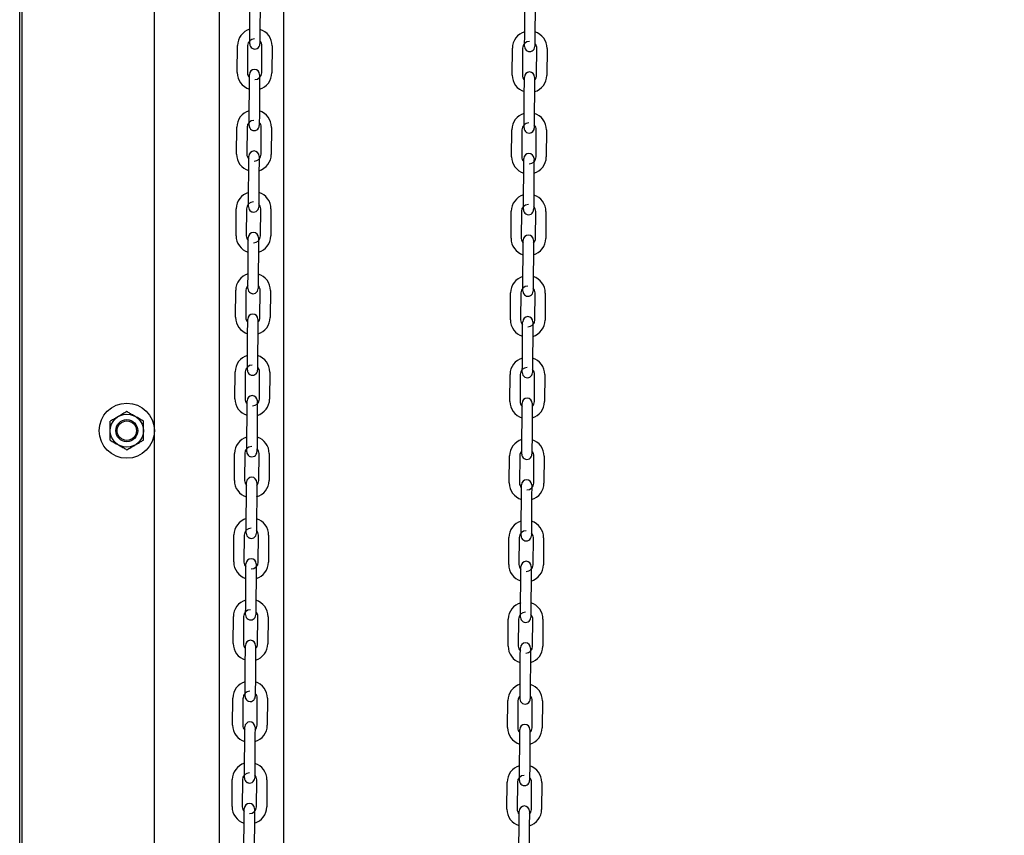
# Model space of a CAD drawing. Header units: inches. Extents: x 170 to 312, y 215 to 248.
# Tile 126 of 256: x 185.243 to 186.003, y 242.008 to 242.638. Entities that reach past the tile are written whole.
import ezdxf

# ---------------------------------------------------------------- set-up
doc = ezdxf.new("R2010")
doc.units = ezdxf.units.IN
doc.header["$LTSCALE"] = 0.25
doc.header["$MEASUREMENT"] = 0
doc.layers.add('ANNOTATIONS', color=1, linetype='Continuous')
doc.layers.add('MOTOR RH', color=7, linetype='Continuous')
doc.styles.add('ARIAL', font='arial.ttf', dxfattribs={"height": 0.09375})
doc.dimstyles.new('STANDARD$0', dxfattribs={"dimtxt": 0.09375, "dimasz": 0.09375, "dimexe": 0.03125, "dimexo": 0.046875, "dimgap": 0.09, "dimtad": 0, "dimtih": 1, "dimtoh": 1, "dimdec": 4, "dimzin": 0, "dimdsep": 46, "dimtxsty": 'ARIAL', "dimcen": 0.09, "dimadec": 0, "dimazin": 0, "dimtfac": 1, "dimtdec": 4, "dimtofl": 0, "dimtmove": 0, "dimatfit": 1, "dimfxl": 1, "dimtolj": 1, "dimtzin": 0, "dimarcsym": 0})

# ---------------------------------------------------------------- blocks, each defined once
blk = doc.blocks.new('*D24')
at = {"layer": 'ANNOTATIONS', "color": 0, "lineweight": -2, "transparency": 16777216}
for p, q in [((185.28971, 244.12505), (187.13567, 244.12505)), ((187.10442, 244.0313), (187.10442, 242.33167)), ((187.10442, 240.19717), (187.10442, 241.89681)), ((186.37389, 240.10342), (187.13567, 240.10342))]:
    blk.add_line(p, q, dxfattribs=at)
at = {"layer": 'ANNOTATIONS', "color": 0, "transparency": 16777216}
for points in [[(187.08879, 244.0313), (187.12004, 244.0313), (187.10442, 244.12505)], [(187.08879, 240.19717), (187.12004, 240.19717), (187.10442, 240.10342)]]:
    blk.add_solid(points, dxfattribs=at)
at = {"layer": 'defpoints', "color": 0, "transparency": 16777216}
for p in [(185.24283, 244.12505), (186.32702, 240.10342), (187.10442, 240.10342)]:
    blk.add_point(p, dxfattribs=at)
at = {"layer": 'ANNOTATIONS', "color": 0, "transparency": 16777216, "insert": (187.10442, 242.11424), "char_height": 0.09375, "attachment_point": 5, "style": 'ARIAL'}
blk.add_mtext('\\A1;OPENING\\PHEIGHT', dxfattribs=at)
blk = doc.blocks.new('*D25')
at = {"layer": 'ANNOTATIONS', "color": 0, "lineweight": -2, "transparency": 16777216}
for p, q in [((185.28971, 244.96103), (187.79066, 244.96103)), ((187.75941, 244.86728), (187.75941, 242.74966)), ((187.75941, 240.19717), (187.75941, 242.3148)), ((187.29424, 240.10342), (187.79066, 240.10342))]:
    blk.add_line(p, q, dxfattribs=at)
at = {"layer": 'ANNOTATIONS', "color": 0, "transparency": 16777216}
for points in [[(187.74378, 244.86728), (187.77503, 244.86728), (187.75941, 244.96103)], [(187.74378, 240.19717), (187.77503, 240.19717), (187.75941, 240.10342)]]:
    blk.add_solid(points, dxfattribs=at)
at = {"layer": 'defpoints', "color": 0, "transparency": 16777216}
for p in [(185.24283, 244.96103), (187.24736, 240.10342), (187.75941, 240.10342)]:
    blk.add_point(p, dxfattribs=at)
at = {"layer": 'ANNOTATIONS', "color": 0, "transparency": 16777216, "insert": (187.75941, 242.53223), "char_height": 0.09375, "attachment_point": 5, "style": 'ARIAL'}
blk.add_mtext('\\A1;TOTAL\\PHEIGHT', dxfattribs=at)

msp = doc.modelspace()

# ---------------------------------------------------------------- linework, layer by layer
at = {"layer": 'MOTOR RH'}
for p, q in [((185.24283, 240.10342), (185.24283, 245.60178)), ((185.24466, 240.1061), (185.24466, 244.91339)), ((185.34685, 240.1061), (185.34685, 244.91339)), ((185.39688, 244.63662), (185.39688, 240.10342)), ((185.44691, 240.1061), (185.44691, 244.29598)), ((185.42052, 242.62828), (185.42067, 242.64914)), ((185.42854, 242.64909), (185.42839, 242.62822)), ((185.63287, 242.62631), (185.63302, 242.64718)), ((185.64089, 242.64712), (185.64074, 242.62625)), ((185.41085, 242.59685), (185.411, 242.61772)), ((185.41887, 242.61766), (185.41872, 242.59679)), ((185.42975, 242.59672), (185.42989, 242.61758)), ((185.43777, 242.61753), (185.43762, 242.59666)), ((185.6232, 242.59488), (185.62335, 242.61575)), ((185.63122, 242.61569), (185.63107, 242.59483)), ((185.6421, 242.59475), (185.64224, 242.61561)), ((185.65012, 242.61556), (185.64997, 242.59469)), ((185.42007, 242.56528), (185.42022, 242.58615)), ((185.4281, 242.58609), (185.42795, 242.56522)), ((185.63242, 242.56331), (185.63257, 242.58418)), ((185.64045, 242.58412), (185.6403, 242.56326)), ((185.42001, 242.55604), (185.42001, 242.55605)), ((185.4104, 242.53385), (185.41055, 242.55472)), ((185.41842, 242.55466), (185.41828, 242.5338)), ((185.4293, 242.53372), (185.42945, 242.55458)), ((185.43732, 242.55453), (185.43717, 242.53366)), ((185.62275, 242.53188), (185.6229, 242.55275)), ((185.63077, 242.55269), (185.63063, 242.53183)), ((185.64165, 242.53175), (185.6418, 242.55262)), ((185.64967, 242.55256), (185.64952, 242.53169)), ((185.41963, 242.50228), (185.41978, 242.52315)), ((185.42765, 242.52309), (185.4275, 242.50223)), ((185.63198, 242.50031), (185.63213, 242.52118)), ((185.64, 242.52112), (185.63985, 242.50026)), ((185.40996, 242.47085), (185.4101, 242.49172)), ((185.41798, 242.49166), (185.41783, 242.4708)), ((185.41956, 242.49304), (185.41956, 242.49305)), ((185.42885, 242.47072), (185.429, 242.49159)), ((185.43688, 242.49153), (185.43673, 242.47066)), ((185.62231, 242.46889), (185.62245, 242.48975)), ((185.63033, 242.4897), (185.63018, 242.46883)), ((185.6412, 242.46875), (185.64135, 242.48962)), ((185.64923, 242.48956), (185.64908, 242.4687)), ((185.41918, 242.43928), (185.41933, 242.46015)), ((185.4272, 242.46009), (185.42706, 242.43923)), ((185.63153, 242.43732), (185.63168, 242.45818)), ((185.63955, 242.45813), (185.63941, 242.43726)), ((185.40951, 242.40786), (185.40966, 242.42872)), ((185.41753, 242.42866), (185.41738, 242.4078)), ((185.42841, 242.40772), (185.42856, 242.42859)), ((185.43643, 242.42853), (185.43628, 242.40766)), ((185.62186, 242.40589), (185.62201, 242.42675)), ((185.62988, 242.4267), (185.62973, 242.40583)), ((185.64076, 242.40575), (185.64091, 242.42662)), ((185.64878, 242.42656), (185.64863, 242.4057)), ((185.41893, 242.40401), (185.41895, 242.4064)), ((185.41874, 242.37628), (185.41888, 242.39715)), ((185.42676, 242.39709), (185.42661, 242.37623)), ((185.63109, 242.37432), (185.63123, 242.39518)), ((185.63911, 242.39513), (185.63896, 242.37426)), ((185.40906, 242.34486), (185.40921, 242.36572)), ((185.41867, 242.36704), (185.41867, 242.36706)), ((185.41709, 242.36567), (185.41694, 242.3448)), ((185.42796, 242.34472), (185.42811, 242.36559)), ((185.43598, 242.36553), (185.43584, 242.34467)), ((185.62141, 242.34289), (185.62156, 242.36375)), ((185.62944, 242.3637), (185.62929, 242.34283)), ((185.63102, 242.36507), (185.63102, 242.36509)), ((185.64031, 242.34275), (185.64046, 242.36362)), ((185.64833, 242.36356), (185.64819, 242.3427)), ((185.41829, 242.31329), (185.41844, 242.33415)), ((185.42631, 242.3341), (185.42616, 242.31323)), ((185.63064, 242.31132), (185.63079, 242.33218)), ((185.63866, 242.33213), (185.63851, 242.31126)), ((185.40862, 242.28186), (185.40877, 242.30272)), ((185.41664, 242.30267), (185.41649, 242.2818)), ((185.42752, 242.28172), (185.42766, 242.30259)), ((185.43554, 242.30253), (185.43539, 242.28167)), ((185.62097, 242.27989), (185.62112, 242.30076)), ((185.62899, 242.3007), (185.62884, 242.27983)), ((185.63987, 242.27976), (185.64001, 242.30062)), ((185.64789, 242.30057), (185.64774, 242.2797)), ((185.41784, 242.25029), (185.41799, 242.27115)), ((185.42587, 242.2711), (185.42572, 242.25023)), ((185.63019, 242.24832), (185.63034, 242.26919)), ((185.63822, 242.26913), (185.63807, 242.24826)), ((185.40817, 242.21886), (185.40832, 242.23973)), ((185.41619, 242.23967), (185.41605, 242.2188)), ((185.41778, 242.24104), (185.41778, 242.24106)), ((185.42707, 242.21873), (185.42722, 242.23959)), ((185.43509, 242.23954), (185.43494, 242.21867)), ((185.62052, 242.21689), (185.62067, 242.23776)), ((185.62854, 242.2377), (185.6284, 242.21684)), ((185.63942, 242.21676), (185.63957, 242.23762)), ((185.64744, 242.23757), (185.64729, 242.2167)), ((185.4174, 242.18729), (185.41755, 242.20816)), ((185.42542, 242.2081), (185.42527, 242.18723)), ((185.62975, 242.18532), (185.6299, 242.20619)), ((185.63777, 242.20613), (185.63762, 242.18527)), ((185.40773, 242.15586), (185.40787, 242.17673)), ((185.41575, 242.17667), (185.4156, 242.15581)), ((185.42662, 242.15573), (185.42677, 242.17659)), ((185.43465, 242.17654), (185.4345, 242.15567)), ((185.62968, 242.17608), (185.62968, 242.17609)), ((185.62008, 242.15389), (185.62022, 242.17476)), ((185.6281, 242.1747), (185.62795, 242.15384)), ((185.63897, 242.15376), (185.63912, 242.17462)), ((185.64699, 242.17457), (185.64685, 242.1537)), ((185.41695, 242.12429), (185.4171, 242.14516)), ((185.42497, 242.1451), (185.42483, 242.12424)), ((185.6293, 242.12232), (185.62945, 242.14319)), ((185.63732, 242.14313), (185.63718, 242.12227)), ((185.41689, 242.11505), (185.41689, 242.11506)), ((185.40728, 242.09286), (185.40743, 242.11373)), ((185.4153, 242.11367), (185.41515, 242.09281)), ((185.42618, 242.09273), (185.42633, 242.11359)), ((185.4342, 242.11354), (185.43405, 242.09267)), ((185.61963, 242.09089), (185.61978, 242.11176)), ((185.62765, 242.1117), (185.6275, 242.09084)), ((185.63853, 242.09076), (185.63868, 242.11163)), ((185.64655, 242.11157), (185.6464, 242.09071)), ((185.41651, 242.06129), (185.41665, 242.08216)), ((185.42453, 242.0821), (185.42438, 242.06124)), ((185.62886, 242.05932), (185.629, 242.08019)), ((185.63688, 242.08013), (185.63673, 242.05927)), ((185.40683, 242.02986), (185.40698, 242.05073)), ((185.41486, 242.05067), (185.41471, 242.02981)), ((185.42573, 242.02973), (185.42588, 242.0506)), ((185.43375, 242.05054), (185.43361, 242.02967)), ((185.61918, 242.0279), (185.61933, 242.04876)), ((185.62721, 242.04871), (185.62706, 242.02784)), ((185.62879, 242.05008), (185.62879, 242.0501)), ((185.63808, 242.02776), (185.63823, 242.04863)), ((185.6461, 242.04857), (185.64595, 242.02771)), ((185.41606, 241.99829), (185.41621, 242.01916)), ((185.42408, 242.0191), (185.42393, 241.99824)), ((185.62841, 241.99633), (185.62856, 242.01719)), ((185.63643, 242.01714), (185.63628, 241.99627))]:
    msp.add_line(p, q, dxfattribs=at)
at = {"layer": 'MOTOR RH', "flags": 128}
for points in [[(185.42046, 242.61903), (185.42046, 242.6192), (185.42046, 242.61973), (185.42047, 242.62059), (185.42047, 242.62174), (185.42048, 242.62314), (185.4205, 242.62474), (185.42051, 242.62647), (185.42052, 242.62828)], [(185.42839, 242.62822), (185.42838, 242.62642), (185.42837, 242.62468), (185.42836, 242.62308), (185.42835, 242.62168), (185.42834, 242.62053)], [(185.6328, 242.61706), (185.63281, 242.61724), (185.63281, 242.61776), (185.63282, 242.61862), (185.63282, 242.61977), (185.63283, 242.62117), (185.63285, 242.62277), (185.63286, 242.62451), (185.63287, 242.62631)], [(185.64074, 242.62625), (185.64073, 242.62445), (185.64072, 242.62271), (185.64071, 242.62111), (185.6407, 242.61971), (185.64069, 242.61856)], [(185.42835, 242.62137), (185.42834, 242.62053), (185.42833, 242.61967), (185.42833, 242.61915), (185.42833, 242.61901)], [(185.42833, 242.61915), (185.42833, 242.61897)], [(185.6407, 242.6194), (185.64069, 242.61856), (185.64068, 242.61771), (185.64068, 242.61718), (185.64068, 242.617)], [(185.42235, 242.61563), (185.42286, 242.61537), (185.42436, 242.61506)], [(185.42027, 242.59301), (185.42028, 242.59384), (185.42028, 242.59469), (185.42029, 242.59522), (185.42029, 242.5954)], [(185.42816, 242.59534), (185.42816, 242.59516), (185.42816, 242.59464), (185.42815, 242.59378), (185.42814, 242.59263), (185.42813, 242.59123), (185.42812, 242.58963), (185.42811, 242.58789), (185.4281, 242.58609)], [(185.42022, 242.58615), (185.42024, 242.58795), (185.42025, 242.58969), (185.42026, 242.59129), (185.42027, 242.59269), (185.42028, 242.59384)], [(185.63257, 242.58418), (185.63259, 242.58598), (185.6326, 242.58772), (185.63261, 242.58932), (185.63262, 242.59072), (185.63263, 242.59187)], [(185.63262, 242.59104), (185.63263, 242.59187), (185.63263, 242.59273), (185.63264, 242.59325), (185.63264, 242.59342)], [(185.63264, 242.59325), (185.63264, 242.59343)], [(185.6405, 242.59181), (185.64049, 242.59066), (185.64048, 242.58926), (185.64047, 242.58766), (185.64046, 242.58593), (185.64045, 242.58412)], [(185.64051, 242.59337), (185.64051, 242.5932), (185.64051, 242.59267), (185.6405, 242.59181), (185.64049, 242.59098)], [(185.42001, 242.55603), (185.42001, 242.55621), (185.42001, 242.55673), (185.42002, 242.55759), (185.42003, 242.55874), (185.42004, 242.56014), (185.42005, 242.56174), (185.42006, 242.56348), (185.42007, 242.56528)], [(185.42795, 242.56522), (185.42794, 242.56342), (185.42792, 242.56168), (185.42791, 242.56008), (185.4279, 242.55868), (185.42789, 242.55753)], [(185.4279, 242.55837), (185.42789, 242.55753), (185.42789, 242.55668), (185.42788, 242.55615), (185.42788, 242.55597)], [(185.63236, 242.55406), (185.63236, 242.55424), (185.63236, 242.55476), (185.63237, 242.55562), (185.63238, 242.55646)], [(185.63237, 242.55562), (185.63238, 242.55677), (185.63239, 242.55817), (185.6324, 242.55977), (185.63241, 242.56151), (185.63242, 242.56331)], [(185.64025, 242.5564), (185.64024, 242.55556), (185.64024, 242.55471), (185.64023, 242.55418), (185.64023, 242.55404)], [(185.6403, 242.56326), (185.64029, 242.56145), (185.64027, 242.55972), (185.64026, 242.55812), (185.64025, 242.55671), (185.64024, 242.55556)], [(185.42191, 242.55263), (185.42241, 242.55237), (185.42392, 242.55206)], [(185.64023, 242.55418), (185.64023, 242.554)], [(185.41978, 242.52315), (185.41979, 242.52495), (185.4198, 242.52669), (185.41981, 242.52829), (185.41982, 242.52969), (185.41983, 242.53084)], [(185.41983, 242.53001), (185.41983, 242.53084), (185.41984, 242.53169), (185.41984, 242.53222), (185.41984, 242.53239)], [(185.41984, 242.53222), (185.41984, 242.5324)], [(185.42772, 242.53234), (185.42772, 242.53217), (185.42771, 242.53164), (185.42771, 242.53078), (185.4277, 242.52963), (185.42769, 242.52823), (185.42768, 242.52663), (185.42766, 242.5249), (185.42765, 242.52309)], [(185.63213, 242.52118), (185.63214, 242.52298), (185.63215, 242.52472), (185.63216, 242.52632), (185.63217, 242.52772), (185.63218, 242.52887)], [(185.63218, 242.52804), (185.63218, 242.52887), (185.63219, 242.52973), (185.63219, 242.53025), (185.63219, 242.53043)], [(185.64007, 242.53038), (185.64006, 242.5302), (185.64006, 242.52967), (185.64005, 242.52882), (185.64005, 242.52767), (185.64004, 242.52626), (185.64003, 242.52466), (185.64001, 242.52293), (185.64, 242.52112)], [(185.41956, 242.49303), (185.41956, 242.49321), (185.41957, 242.49373), (185.41957, 242.49459), (185.41958, 242.49574), (185.41959, 242.49714), (185.4196, 242.49874), (185.41962, 242.50048), (185.41963, 242.50228)], [(185.42745, 242.49537), (185.42745, 242.49453), (185.42744, 242.49368), (185.42744, 242.49315), (185.42744, 242.49297)], [(185.4275, 242.50223), (185.42749, 242.50042), (185.42748, 242.49869), (185.42747, 242.49709), (185.42746, 242.49568), (185.42745, 242.49453)], [(185.63191, 242.49106), (185.63191, 242.49124), (185.63192, 242.49177), (185.63192, 242.49262), (185.63193, 242.49377), (185.63194, 242.49517), (185.63195, 242.49677), (185.63197, 242.49851), (185.63198, 242.50031)], [(185.63985, 242.50026), (185.63984, 242.49845), (185.63983, 242.49672), (185.63982, 242.49512), (185.63981, 242.49372), (185.6398, 242.49257)], [(185.42146, 242.48963), (185.42197, 242.48938), (185.42347, 242.48907)], [(185.6398, 242.4934), (185.6398, 242.49257), (185.63979, 242.49171), (185.63979, 242.49118), (185.63979, 242.49104)], [(185.63979, 242.49118), (185.63979, 242.49101)], [(185.41933, 242.46015), (185.41934, 242.46195), (185.41936, 242.46369), (185.41937, 242.46529), (185.41938, 242.46669), (185.41939, 242.46784)], [(185.41938, 242.46701), (185.41939, 242.46784), (185.41939, 242.4687), (185.4194, 242.46922), (185.4194, 242.46939)], [(185.4194, 242.46922), (185.4194, 242.4694)], [(185.42727, 242.46934), (185.42727, 242.46917), (185.42727, 242.46864), (185.42726, 242.46779), (185.42725, 242.46664), (185.42724, 242.46523), (185.42723, 242.46363), (185.42722, 242.4619), (185.4272, 242.46009)], [(185.63168, 242.45818), (185.63169, 242.45999), (185.63171, 242.46172), (185.63172, 242.46332), (185.63173, 242.46472), (185.63173, 242.46587)], [(185.63173, 242.46504), (185.63173, 242.46587), (185.63174, 242.46673), (185.63174, 242.46726), (185.63175, 242.46743)], [(185.63961, 242.46582), (185.6396, 242.46467), (185.63959, 242.46327), (185.63958, 242.46167), (185.63957, 242.45993), (185.63955, 242.45813)], [(185.63962, 242.46738), (185.63962, 242.4672), (185.63961, 242.46667), (185.63961, 242.46582), (185.6396, 242.46499)], [(185.41913, 242.43159), (185.41914, 242.43274), (185.41915, 242.43414), (185.41916, 242.43574), (185.41917, 242.43748), (185.41918, 242.43928)], [(185.42706, 242.43923), (185.42704, 242.43742), (185.42703, 242.43569), (185.42702, 242.43409), (185.42701, 242.43269), (185.427, 242.43153)], [(185.63148, 242.42962), (185.63149, 242.43077), (185.6315, 242.43218), (185.63151, 242.43378), (185.63152, 242.43551), (185.63153, 242.43732)], [(185.63941, 242.43726), (185.63939, 242.43545), (185.63938, 242.43372), (185.63937, 242.43212), (185.63936, 242.43072), (185.63935, 242.42957)], [(185.41912, 242.43003), (185.41912, 242.43021), (185.41912, 242.43074), (185.41913, 242.43159), (185.41913, 242.43243)], [(185.42101, 242.42664), (185.42152, 242.42638), (185.42303, 242.42607)], [(185.42701, 242.43237), (185.427, 242.43153), (185.427, 242.43068), (185.42699, 242.43015), (185.42699, 242.42998)], [(185.63147, 242.42806), (185.63147, 242.42824), (185.63147, 242.42877), (185.63148, 242.42962), (185.63148, 242.43046)], [(185.63936, 242.43041), (185.63935, 242.42957), (185.63935, 242.42871), (185.63934, 242.42819), (185.63934, 242.42801)], [(185.41888, 242.39715), (185.4189, 242.39896), (185.41891, 242.40069), (185.41892, 242.40229), (185.41893, 242.40369), (185.41894, 242.40484), (185.41895, 242.4057), (185.41895, 242.40622), (185.41895, 242.4064)], [(185.42681, 242.40479), (185.4268, 242.40364), (185.42679, 242.40223), (185.42678, 242.40063), (185.42677, 242.3989), (185.42676, 242.39709)], [(185.42682, 242.40635), (185.42682, 242.40617), (185.42682, 242.40564), (185.42681, 242.40479), (185.42681, 242.40396)], [(185.63128, 242.40204), (185.63129, 242.40288), (185.63129, 242.40373), (185.6313, 242.40426), (185.6313, 242.40443)], [(185.6313, 242.40426), (185.6313, 242.40443)], [(185.63917, 242.40438), (185.63917, 242.4042), (185.63917, 242.40367), (185.63916, 242.40282), (185.63915, 242.40167), (185.63914, 242.40027), (185.63913, 242.39867), (185.63912, 242.39693), (185.63911, 242.39513)], [(185.63123, 242.39518), (185.63125, 242.39699), (185.63126, 242.39872), (185.63127, 242.40032), (185.63128, 242.40172), (185.63129, 242.40288)], [(185.41867, 242.36703), (185.41867, 242.36721), (185.41868, 242.36774), (185.41868, 242.36859), (185.41869, 242.36974), (185.4187, 242.37114), (185.41871, 242.37274), (185.41872, 242.37448), (185.41874, 242.37628)], [(185.42661, 242.37623), (185.4266, 242.37442), (185.42659, 242.37269), (185.42657, 242.37109), (185.42656, 242.36969), (185.42656, 242.36854)], [(185.63102, 242.36507), (185.63102, 242.36524), (185.63103, 242.36577), (185.63103, 242.36662), (185.63104, 242.36777), (185.63105, 242.36918), (185.63106, 242.37078), (185.63107, 242.37251), (185.63109, 242.37432)], [(185.63896, 242.37426), (185.63895, 242.37246), (185.63893, 242.37072), (185.63892, 242.36912), (185.63891, 242.36772), (185.63891, 242.36657)], [(185.42656, 242.36938), (185.42656, 242.36854), (185.42655, 242.36768), (185.42655, 242.36715), (185.42654, 242.36698)], [(185.63891, 242.36741), (185.63891, 242.36657), (185.6389, 242.36571), (185.6389, 242.36519), (185.63889, 242.36504)], [(185.42057, 242.36364), (185.42108, 242.36338), (185.42258, 242.36307)], [(185.6389, 242.36519), (185.63889, 242.36501)], [(185.41849, 242.34101), (185.41849, 242.34184), (185.4185, 242.3427), (185.4185, 242.34323), (185.4185, 242.3434)], [(185.4185, 242.34323), (185.4185, 242.3434)], [(185.42638, 242.34335), (185.42638, 242.34317), (185.42637, 242.34264), (185.42637, 242.34179), (185.42636, 242.34064), (185.42635, 242.33924), (185.42634, 242.33764), (185.42633, 242.3359), (185.42631, 242.3341)], [(185.41844, 242.33415), (185.41845, 242.33596), (185.41846, 242.33769), (185.41848, 242.33929), (185.41849, 242.34069), (185.41849, 242.34184)], [(185.63079, 242.33218), (185.6308, 242.33399), (185.63081, 242.33572), (185.63082, 242.33732), (185.63083, 242.33873), (185.63084, 242.33988)], [(185.63084, 242.33904), (185.63084, 242.33988), (185.63085, 242.34073), (185.63085, 242.34126), (185.63085, 242.34143)], [(185.63085, 242.34126), (185.63085, 242.34144)], [(185.63873, 242.34138), (185.63873, 242.3412), (185.63872, 242.34068), (185.63872, 242.33982), (185.63871, 242.33867), (185.6387, 242.33727), (185.63869, 242.33567), (185.63867, 242.33393), (185.63866, 242.33213)], [(185.41822, 242.30403), (185.41823, 242.30421), (185.41823, 242.30474), (185.41824, 242.30559), (185.41824, 242.30674), (185.41825, 242.30815), (185.41827, 242.30975), (185.41828, 242.31148), (185.41829, 242.31329)], [(185.42616, 242.31323), (185.42615, 242.31143), (185.42614, 242.30969), (185.42613, 242.30809), (185.42612, 242.30669), (185.42611, 242.30554)], [(185.42612, 242.30638), (185.42611, 242.30554), (185.4261, 242.30468), (185.4261, 242.30416), (185.4261, 242.30398)], [(185.63059, 242.30363), (185.63059, 242.30478), (185.6306, 242.30618), (185.63061, 242.30778), (185.63063, 242.30951), (185.63064, 242.31132)], [(185.63851, 242.31126), (185.6385, 242.30946), (185.63849, 242.30772), (185.63848, 242.30612), (185.63847, 242.30472), (185.63846, 242.30357)], [(185.42012, 242.30064), (185.42063, 242.30038), (185.42213, 242.30007)], [(185.63057, 242.30207), (185.63058, 242.30224), (185.63058, 242.30277), (185.63059, 242.30363), (185.63059, 242.30446)], [(185.63847, 242.30441), (185.63846, 242.30357), (185.63845, 242.30272), (185.63845, 242.30219), (185.63845, 242.30205)], [(185.63845, 242.30219), (185.63845, 242.30201)], [(185.41799, 242.27115), (185.41801, 242.27296), (185.41802, 242.27469), (185.41803, 242.27629), (185.41804, 242.2777), (185.41805, 242.27885)], [(185.41804, 242.27801), (185.41805, 242.27885), (185.41805, 242.2797), (185.41806, 242.28023), (185.41806, 242.2804)], [(185.41806, 242.28023), (185.41806, 242.28041)], [(185.42592, 242.27879), (185.42591, 242.27764), (185.4259, 242.27624), (185.42589, 242.27464), (185.42588, 242.2729), (185.42587, 242.2711)], [(185.42593, 242.28035), (185.42593, 242.28017), (185.42593, 242.27964), (185.42592, 242.27879), (185.42592, 242.27796)], [(185.63034, 242.26919), (185.63035, 242.27099), (185.63037, 242.27273), (185.63038, 242.27433), (185.63039, 242.27573), (185.6304, 242.27688)], [(185.63039, 242.27605), (185.6304, 242.27688), (185.6304, 242.27773), (185.63041, 242.27826), (185.63041, 242.27844)], [(185.63828, 242.27838), (185.63828, 242.2782), (185.63828, 242.27768), (185.63827, 242.27682), (185.63826, 242.27567), (185.63825, 242.27427), (185.63824, 242.27267), (185.63823, 242.27093), (185.63822, 242.26913)], [(185.41778, 242.24104), (185.41778, 242.24121), (185.41778, 242.24174), (185.41779, 242.2426), (185.4178, 242.24375), (185.41781, 242.24515), (185.41782, 242.24675), (185.41783, 242.24848), (185.41784, 242.25029)], [(185.42572, 242.25023), (185.42571, 242.24843), (185.42569, 242.24669), (185.42568, 242.24509), (185.42567, 242.24369), (185.42566, 242.24254)], [(185.63013, 242.23907), (185.63013, 242.23925), (185.63013, 242.23977), (185.63014, 242.24063), (185.63015, 242.24178), (185.63016, 242.24318), (185.63017, 242.24478), (185.63018, 242.24652), (185.63019, 242.24832)], [(185.63807, 242.24826), (185.63806, 242.24646), (185.63804, 242.24472), (185.63803, 242.24312), (185.63802, 242.24172), (185.63801, 242.24057)], [(185.41968, 242.23764), (185.42018, 242.23738), (185.42169, 242.23707)], [(185.42567, 242.24338), (185.42566, 242.24254), (185.42566, 242.24168), (185.42565, 242.24116), (185.42565, 242.24101)], [(185.42565, 242.24116), (185.42565, 242.24098)], [(185.63802, 242.24141), (185.63801, 242.24057), (185.63801, 242.23972), (185.638, 242.23919), (185.638, 242.23901)], [(185.41755, 242.20816), (185.41756, 242.20996), (185.41757, 242.2117), (185.41758, 242.2133), (185.41759, 242.2147), (185.4176, 242.21585)], [(185.4176, 242.21502), (185.4176, 242.21585), (185.41761, 242.2167), (185.41761, 242.21723), (185.41761, 242.2174)], [(185.41761, 242.21723), (185.41761, 242.21741)], [(185.42549, 242.21735), (185.42548, 242.21717), (185.42548, 242.21665), (185.42547, 242.21579), (185.42547, 242.21464), (185.42546, 242.21324), (185.42545, 242.21164), (185.42543, 242.2099), (185.42542, 242.2081)], [(185.6299, 242.20619), (185.62991, 242.20799), (185.62992, 242.20973), (185.62993, 242.21133), (185.62994, 242.21273), (185.62995, 242.21388)], [(185.62994, 242.21305), (185.62995, 242.21388), (185.62996, 242.21473), (185.62996, 242.21526), (185.62996, 242.21543)], [(185.62996, 242.21526), (185.62996, 242.21544)], [(185.63784, 242.21538), (185.63783, 242.21521), (185.63783, 242.21468), (185.63782, 242.21382), (185.63782, 242.21267), (185.63781, 242.21127), (185.6378, 242.20967), (185.63778, 242.20794), (185.63777, 242.20613)], [(185.41733, 242.17804), (185.41733, 242.17822), (185.41734, 242.17874), (185.41734, 242.1796), (185.41735, 242.18075), (185.41736, 242.18215), (185.41737, 242.18375), (185.41739, 242.18548), (185.4174, 242.18729)], [(185.42527, 242.18723), (185.42526, 242.18543), (185.42525, 242.18369), (185.42524, 242.18209), (185.42523, 242.18069), (185.42522, 242.17954)], [(185.62968, 242.17607), (185.62968, 242.17625), (185.62969, 242.17677), (185.62969, 242.17763), (185.6297, 242.17878), (185.62971, 242.18018), (185.62972, 242.18178), (185.62974, 242.18352), (185.62975, 242.18532)], [(185.63762, 242.18527), (185.63761, 242.18346), (185.6376, 242.18173), (185.63759, 242.18013), (185.63758, 242.17872), (185.63757, 242.17757)], [(185.42522, 242.18038), (185.42522, 242.17954), (185.42521, 242.17869), (185.42521, 242.17816), (185.42521, 242.17798)], [(185.63757, 242.17841), (185.63757, 242.17757), (185.63756, 242.17672), (185.63756, 242.17619), (185.63756, 242.17601)], [(185.41923, 242.17464), (185.41974, 242.17438), (185.42124, 242.17407)], [(185.4171, 242.14516), (185.41711, 242.14696), (185.41713, 242.1487), (185.41714, 242.1503), (185.41715, 242.1517), (185.41716, 242.15285)], [(185.41715, 242.15202), (185.41716, 242.15285), (185.41716, 242.1537), (185.41716, 242.15423), (185.41717, 242.15441)], [(185.42503, 242.15279), (185.42502, 242.15164), (185.42501, 242.15024), (185.425, 242.14864), (185.42499, 242.14691), (185.42497, 242.1451)], [(185.42504, 242.15435), (185.42504, 242.15417), (185.42503, 242.15365), (185.42503, 242.15279), (185.42502, 242.15196)], [(185.62945, 242.14319), (185.62946, 242.14499), (185.62948, 242.14673), (185.62949, 242.14833), (185.6295, 242.14973), (185.6295, 242.15088)], [(185.6295, 242.15005), (185.6295, 242.15088), (185.62951, 242.15174), (185.62951, 242.15226), (185.62952, 242.15244)], [(185.63739, 242.15238), (185.63739, 242.15221), (185.63738, 242.15168), (185.63738, 242.15083), (185.63737, 242.14967), (185.63736, 242.14827), (185.63735, 242.14667), (185.63734, 242.14494), (185.63732, 242.14313)], [(185.41689, 242.11504), (185.41689, 242.11522), (185.41689, 242.11574), (185.4169, 242.1166), (185.41691, 242.11775), (185.41692, 242.11915), (185.41693, 242.12075), (185.41694, 242.12249), (185.41695, 242.12429)], [(185.42483, 242.12424), (185.42481, 242.12243), (185.4248, 242.12069), (185.42479, 242.1191), (185.42478, 242.11769), (185.42477, 242.11654)], [(185.42478, 242.11738), (185.42477, 242.11654), (185.42477, 242.11569), (185.42476, 242.11516), (185.42476, 242.11502)], [(185.42476, 242.11516), (185.42476, 242.11498)], [(185.62924, 242.11308), (185.62924, 242.11325), (185.62924, 242.11378), (185.62925, 242.11463), (185.62925, 242.11547)], [(185.62925, 242.11463), (185.62926, 242.11578), (185.62927, 242.11718), (185.62928, 242.11878), (185.62929, 242.12052), (185.6293, 242.12232)], [(185.63713, 242.11541), (185.63712, 242.11457), (185.63712, 242.11372), (185.63711, 242.11319), (185.63711, 242.11302)], [(185.63718, 242.12227), (185.63716, 242.12046), (185.63715, 242.11873), (185.63714, 242.11713), (185.63713, 242.11573), (185.63712, 242.11457)], [(185.41878, 242.11164), (185.41929, 242.11138), (185.4208, 242.11107)], [(185.62924, 242.11307), (185.62924, 242.11325)], [(185.41665, 242.08216), (185.41667, 242.08396), (185.41668, 242.0857), (185.41669, 242.0873), (185.4167, 242.0887), (185.41671, 242.08985)], [(185.4167, 242.08902), (185.41671, 242.08985), (185.41672, 242.09071), (185.41672, 242.09123), (185.41672, 242.0914)], [(185.41672, 242.09123), (185.41672, 242.09141)], [(185.42458, 242.08979), (185.42457, 242.08864), (185.42456, 242.08724), (185.42455, 242.08564), (185.42454, 242.08391), (185.42453, 242.0821)], [(185.42459, 242.09135), (185.42459, 242.09118), (185.42459, 242.09065), (185.42458, 242.08979), (185.42458, 242.08896)], [(185.629, 242.08019), (185.62902, 242.082), (185.62903, 242.08373), (185.62904, 242.08533), (185.62905, 242.08673), (185.62906, 242.08788)], [(185.62905, 242.08705), (185.62906, 242.08788), (185.62906, 242.08874), (185.62907, 242.08926), (185.62907, 242.08944)], [(185.63693, 242.08783), (185.63692, 242.08668), (185.63691, 242.08527), (185.6369, 242.08368), (185.63689, 242.08194), (185.63688, 242.08013)], [(185.63694, 242.08939), (185.63694, 242.08921), (185.63694, 242.08868), (185.63693, 242.08783), (185.63693, 242.087)], [(185.41644, 242.05204), (185.41644, 242.05222), (185.41645, 242.05275), (185.41645, 242.0536), (185.41646, 242.05475), (185.41647, 242.05615), (185.41648, 242.05775), (185.41649, 242.05949), (185.41651, 242.06129)], [(185.42433, 242.05438), (185.42433, 242.05354), (185.42432, 242.05269), (185.42432, 242.05216), (185.42431, 242.05199)], [(185.42438, 242.06124), (185.42437, 242.05943), (185.42435, 242.0577), (185.42434, 242.0561), (185.42433, 242.05469), (185.42433, 242.05354)], [(185.62879, 242.05007), (185.62879, 242.05025), (185.6288, 242.05078), (185.6288, 242.05163), (185.62881, 242.05278), (185.62882, 242.05418), (185.62883, 242.05578), (185.62884, 242.05752), (185.62886, 242.05932)], [(185.63673, 242.05927), (185.63672, 242.05746), (185.6367, 242.05573), (185.63669, 242.05413), (185.63668, 242.05273), (185.63668, 242.05158)], [(185.41834, 242.04865), (185.41885, 242.04839), (185.42035, 242.04808)], [(185.63668, 242.05242), (185.63668, 242.05158), (185.63667, 242.05072), (185.63667, 242.0502), (185.63666, 242.05002)], [(185.41621, 242.01916), (185.41622, 242.02096), (185.41623, 242.0227), (185.41624, 242.0243), (185.41625, 242.0257), (185.41626, 242.02685)], [(185.41626, 242.02602), (185.41626, 242.02685), (185.41627, 242.02771), (185.41627, 242.02823), (185.41627, 242.02841)], [(185.42415, 242.02836), (185.42415, 242.02818), (185.42414, 242.02765), (185.42414, 242.0268), (185.42413, 242.02565), (185.42412, 242.02424), (185.42411, 242.02264), (185.42409, 242.02091), (185.42408, 242.0191)], [(185.62856, 242.01719), (185.62857, 242.019), (185.62858, 242.02073), (185.62859, 242.02233), (185.6286, 242.02373), (185.62861, 242.02488)], [(185.62861, 242.02405), (185.62861, 242.02488), (185.62862, 242.02574), (185.62862, 242.02627), (185.62862, 242.02644)], [(185.63649, 242.02483), (185.63648, 242.02368), (185.63647, 242.02228), (185.63646, 242.02068), (185.63644, 242.01894), (185.63643, 242.01714)], [(185.6365, 242.02639), (185.6365, 242.02621), (185.63649, 242.02568), (185.63649, 242.02483), (185.63648, 242.024)]]:
    msp.add_lwpolyline(points, dxfattribs=at)
at = {"layer": 'MOTOR RH'}
for radius in [0.02129, 0.01277, 0.00852, 0.0075]:
    msp.add_circle((185.32556, 242.32026), radius, dxfattribs=at)
for centre, radius, start, end in [((185.42419, 242.61762), 0.01319, 106.06756, 179.59345), ((185.42458, 242.61762), 0.01319, 359.59345, 73.11934), ((185.63654, 242.61565), 0.01319, 106.06756, 179.59345), ((185.63693, 242.61565), 0.01319, 359.59345, 73.11934), ((185.42419, 242.61762), 0.00531, 89.59345, 179.59345), ((185.42439, 242.619), 0.00394, 179.59345, 359.59347), ((185.42458, 242.61762), 0.00531, 359.59345, 44.86854), ((185.63654, 242.61565), 0.00531, 89.59345, 179.59345), ((185.63674, 242.61703), 0.00394, 179.59345, 359.59347), ((185.63693, 242.61565), 0.00531, 359.59345, 44.86777), ((185.42404, 242.59676), 0.01319, 179.59345, 253.12364), ((185.42404, 242.59676), 0.00531, 179.59345, 224.88293), ((185.42423, 242.59537), 0.00394, 359.59345, 179.59343), ((185.42443, 242.59675), 0.00531, 269.59345, 359.59345), ((185.42443, 242.59675), 0.01319, 286.07186, 359.59345), ((185.63639, 242.59479), 0.01319, 179.59345, 253.12364), ((185.63639, 242.59479), 0.00531, 179.59345, 224.88319), ((185.63658, 242.5934), 0.00394, 359.59345, 179.59343), ((185.63678, 242.59479), 0.01319, 286.07186, 359.59345), ((185.63678, 242.59479), 0.00531, 314.33296, 359.59345), ((185.42374, 242.55462), 0.01319, 106.06756, 179.59345), ((185.42413, 242.55462), 0.01319, 359.59345, 73.11934), ((185.63609, 242.55266), 0.01319, 106.06756, 179.59345), ((185.63648, 242.55265), 0.01319, 359.59345, 73.11934), ((185.42374, 242.55462), 0.00531, 89.59345, 179.59345), ((185.42395, 242.556), 0.00394, 179.59345, 359.59347), ((185.42413, 242.55462), 0.00531, 359.59345, 44.86808), ((185.63609, 242.55266), 0.00531, 89.59345, 179.59345), ((185.63648, 242.55265), 0.00531, 359.59345, 44.86854), ((185.6363, 242.55403), 0.00394, 179.59345, 359.59347), ((185.42359, 242.53376), 0.01319, 179.59345, 253.12364), ((185.42359, 242.53376), 0.00531, 179.59345, 224.88293), ((185.42378, 242.53237), 0.00394, 359.59345, 179.59343), ((185.42399, 242.53376), 0.00531, 269.59345, 359.59345), ((185.42399, 242.53376), 0.01319, 286.07186, 359.59345), ((185.63613, 242.5304), 0.00394, 359.59345, 179.59343), ((185.63594, 242.53179), 0.01319, 179.59345, 253.12364), ((185.63594, 242.53179), 0.00531, 179.59345, 224.88293), ((185.63633, 242.53179), 0.00531, 269.59345, 359.59345), ((185.63633, 242.53179), 0.01319, 286.07186, 359.59345), ((185.42329, 242.49163), 0.01319, 106.06756, 179.59345), ((185.42369, 242.49162), 0.01319, 359.59345, 73.11934), ((185.42329, 242.49163), 0.00531, 89.59345, 179.59345), ((185.42369, 242.49162), 0.00531, 359.59345, 44.86836), ((185.63564, 242.48966), 0.01319, 106.06756, 179.59345), ((185.63604, 242.48965), 0.01319, 359.59345, 73.11934), ((185.4235, 242.493), 0.00394, 179.59345, 359.59347), ((185.63564, 242.48966), 0.00531, 89.59345, 179.59345), ((185.63585, 242.49103), 0.00394, 179.59345, 359.59347), ((185.63604, 242.48965), 0.00531, 359.59345, 44.86762), ((185.42333, 242.46937), 0.00394, 359.59345, 179.59343), ((185.42315, 242.47076), 0.01319, 179.59345, 253.12364), ((185.42315, 242.47076), 0.00531, 179.59345, 224.88315), ((185.42354, 242.47076), 0.00531, 269.59345, 359.59345), ((185.42354, 242.47076), 0.01319, 286.07186, 359.59345), ((185.63549, 242.46879), 0.01319, 179.59345, 253.12364), ((185.63549, 242.46879), 0.00531, 179.59345, 224.88293), ((185.63568, 242.4674), 0.00394, 359.59345, 179.59343), ((185.63589, 242.46879), 0.01319, 286.07186, 359.59345), ((185.63589, 242.46879), 0.00531, 314.33319, 359.59345), ((185.42285, 242.42863), 0.01319, 106.06756, 179.59345), ((185.42324, 242.42862), 0.01319, 359.59345, 73.11934), ((185.6352, 242.42666), 0.01319, 106.06756, 179.59345), ((185.63559, 242.42666), 0.01319, 359.59345, 73.11934), ((185.42285, 242.42863), 0.00531, 134.31803, 179.59345), ((185.42305, 242.43), 0.00394, 179.59345, 359.59347), ((185.42324, 242.42862), 0.00531, 359.59345, 44.86775), ((185.6352, 242.42666), 0.00531, 89.59345, 179.59345), ((185.6354, 242.42804), 0.00394, 179.59345, 359.59347), ((185.63559, 242.42666), 0.00531, 359.59345, 44.86812), ((185.4227, 242.40776), 0.01319, 179.59345, 253.12364), ((185.4227, 242.40776), 0.00531, 179.59345, 224.88293), ((185.42289, 242.40637), 0.00394, 359.59345, 179.59343), ((185.42309, 242.40776), 0.01319, 286.07186, 359.59345), ((185.42309, 242.40776), 0.00531, 314.33352, 359.59345), ((185.63505, 242.40579), 0.01319, 179.59345, 253.12364), ((185.63505, 242.40579), 0.00531, 179.59345, 224.88293), ((185.63524, 242.40441), 0.00394, 359.59345, 179.59343), ((185.63544, 242.40579), 0.00531, 269.59345, 359.59345), ((185.63544, 242.40579), 0.01319, 286.07186, 359.59345), ((185.4224, 242.36563), 0.01319, 106.06756, 179.59345), ((185.42279, 242.36563), 0.01319, 359.59345, 73.11934), ((185.63475, 242.36366), 0.01319, 106.06756, 179.59345), ((185.63514, 242.36366), 0.01319, 359.59345, 73.11934), ((185.4224, 242.36563), 0.00531, 89.59345, 179.59345), ((185.42261, 242.36701), 0.00394, 179.59345, 359.59347), ((185.42279, 242.36563), 0.00531, 359.59345, 44.86771), ((185.63475, 242.36366), 0.00531, 89.59345, 179.59345), ((185.63514, 242.36366), 0.00531, 359.59345, 44.8677), ((185.63496, 242.36504), 0.00394, 179.59345, 359.59347), ((185.42225, 242.34476), 0.01319, 179.59345, 253.12364), ((185.42225, 242.34476), 0.00531, 179.59345, 224.88293), ((185.42244, 242.34338), 0.00394, 359.59345, 179.59343), ((185.42265, 242.34476), 0.00531, 269.59345, 359.59345), ((185.42265, 242.34476), 0.01319, 286.07186, 359.59345), ((185.63479, 242.34141), 0.00394, 359.59345, 179.59343), ((185.6346, 242.3428), 0.01319, 179.59345, 253.12364), ((185.6346, 242.3428), 0.00531, 179.59345, 224.88293), ((185.635, 242.34279), 0.01319, 286.07186, 359.59345), ((185.635, 242.34279), 0.00531, 314.33259, 359.59345), ((185.42196, 242.30263), 0.01319, 106.06756, 179.59345), ((185.42235, 242.30263), 0.01319, 359.59345, 73.11934), ((185.6343, 242.30066), 0.01319, 106.06756, 179.59345), ((185.6347, 242.30066), 0.01319, 359.59345, 73.11934), ((185.42196, 242.30263), 0.00531, 89.59345, 179.59345), ((185.42235, 242.30263), 0.00531, 359.59345, 44.86854), ((185.42216, 242.30401), 0.00394, 179.59345, 359.59347), ((185.6343, 242.30066), 0.00531, 134.31736, 179.59345), ((185.63451, 242.30204), 0.00394, 179.59345, 359.59347), ((185.6347, 242.30066), 0.00531, 359.59345, 44.86854), ((185.422, 242.28038), 0.00394, 359.59345, 179.59343), ((185.63434, 242.27841), 0.00394, 359.59345, 179.59343), ((185.42181, 242.28176), 0.01319, 179.59345, 253.12364), ((185.42181, 242.28176), 0.00531, 179.59345, 224.88293), ((185.4222, 242.28176), 0.01319, 286.07186, 359.59345), ((185.4222, 242.28176), 0.00531, 314.33295, 359.59345), ((185.63416, 242.2798), 0.01319, 179.59345, 253.12364), ((185.63416, 242.2798), 0.00531, 179.59345, 224.88293), ((185.63455, 242.27979), 0.00531, 269.59345, 359.59345), ((185.63455, 242.27979), 0.01319, 286.07186, 359.59345), ((185.42151, 242.23963), 0.01319, 106.06756, 179.59345), ((185.4219, 242.23963), 0.01319, 359.59345, 73.11934), ((185.42151, 242.23963), 0.00531, 89.59345, 179.59345), ((185.63386, 242.23766), 0.01319, 106.06756, 179.59345), ((185.63425, 242.23766), 0.01319, 359.59345, 73.11934), ((185.42172, 242.24101), 0.00394, 179.59345, 359.59347), ((185.4219, 242.23963), 0.00531, 359.59345, 44.86854), ((185.63386, 242.23766), 0.00531, 89.59345, 179.59345), ((185.63407, 242.23904), 0.00394, 179.59345, 359.59347), ((185.63425, 242.23766), 0.00531, 359.59345, 44.86803), ((185.42155, 242.21738), 0.00394, 359.59345, 179.59343), ((185.42136, 242.21877), 0.01319, 179.59345, 253.12364), ((185.42136, 242.21877), 0.00531, 179.59345, 224.88328), ((185.42175, 242.21876), 0.00531, 269.59345, 359.59345), ((185.42175, 242.21876), 0.01319, 286.07186, 359.59345), ((185.63371, 242.2168), 0.01319, 179.59345, 253.12364), ((185.63371, 242.2168), 0.00531, 179.59345, 224.88293), ((185.6339, 242.21541), 0.00394, 359.59345, 179.59343), ((185.6341, 242.2168), 0.00531, 269.59345, 359.59345), ((185.6341, 242.2168), 0.01319, 286.07186, 359.59345), ((185.42106, 242.17663), 0.01319, 106.06756, 179.59345), ((185.42146, 242.17663), 0.01319, 359.59345, 73.11934), ((185.63341, 242.17467), 0.01319, 106.06756, 179.59345), ((185.63381, 242.17466), 0.01319, 359.59345, 73.11934), ((185.42106, 242.17663), 0.00531, 89.59345, 179.59345), ((185.42127, 242.17801), 0.00394, 179.59345, 359.59347), ((185.42146, 242.17663), 0.00531, 359.59345, 44.86794), ((185.63341, 242.17467), 0.00531, 89.59345, 179.59345), ((185.63362, 242.17604), 0.00394, 179.59345, 359.59347), ((185.63381, 242.17466), 0.00531, 359.59345, 44.86796), ((185.42092, 242.15577), 0.01319, 179.59345, 253.12364), ((185.42092, 242.15577), 0.00531, 179.59345, 224.88293), ((185.4211, 242.15438), 0.00394, 359.59345, 179.59343), ((185.42131, 242.15576), 0.01319, 286.07186, 359.59345), ((185.42131, 242.15576), 0.00531, 314.33321, 359.59345), ((185.63326, 242.1538), 0.01319, 179.59345, 253.12364), ((185.63326, 242.1538), 0.00531, 179.59345, 224.88293), ((185.63345, 242.15241), 0.00394, 359.59345, 179.59343), ((185.63366, 242.1538), 0.00531, 269.59345, 359.59345), ((185.63366, 242.1538), 0.01319, 286.07186, 359.59345), ((185.42062, 242.11363), 0.01319, 106.06756, 179.59345), ((185.42101, 242.11363), 0.01319, 359.59345, 73.11934), ((185.63297, 242.11167), 0.01319, 106.06756, 179.59345), ((185.63336, 242.11166), 0.01319, 359.59345, 73.11934), ((185.42062, 242.11363), 0.00531, 89.59345, 179.59345), ((185.42082, 242.11501), 0.00394, 179.59345, 359.59347), ((185.42101, 242.11363), 0.00531, 359.59345, 44.86826), ((185.63297, 242.11167), 0.00531, 134.31817, 179.59345), ((185.63336, 242.11166), 0.00531, 359.59345, 44.86854), ((185.63317, 242.11304), 0.00394, 179.59345, 359.59347), ((185.42047, 242.09277), 0.01319, 179.59345, 253.12364), ((185.42047, 242.09277), 0.00531, 179.59345, 224.88293), ((185.42066, 242.09138), 0.00394, 359.59345, 179.59343), ((185.42086, 242.09277), 0.01319, 286.07186, 359.59345), ((185.42086, 242.09277), 0.00531, 314.33326, 359.59345), ((185.63301, 242.08941), 0.00394, 359.59345, 179.59343), ((185.63282, 242.0908), 0.01319, 179.59345, 253.12364), ((185.63282, 242.0908), 0.00531, 179.59345, 224.88293), ((185.63321, 242.0908), 0.01319, 286.07186, 359.59345), ((185.63321, 242.0908), 0.00531, 314.33294, 359.59345), ((185.42017, 242.05064), 0.01319, 106.06756, 179.59345), ((185.42056, 242.05063), 0.01319, 359.59345, 73.11934), ((185.42017, 242.05064), 0.00531, 89.59345, 179.59345), ((185.42056, 242.05063), 0.00531, 359.59345, 44.86792), ((185.63252, 242.04867), 0.01319, 106.06756, 179.59345), ((185.63252, 242.04867), 0.00531, 89.59345, 179.59345), ((185.63291, 242.04867), 0.01319, 359.59345, 73.11934), ((185.42038, 242.05201), 0.00394, 179.59345, 359.59347), ((185.63273, 242.05005), 0.00394, 179.59345, 359.59347), ((185.63291, 242.04867), 0.00531, 359.59345, 44.86854), ((185.42021, 242.02838), 0.00394, 359.59345, 179.59343), ((185.42002, 242.02977), 0.01319, 179.59345, 253.12364), ((185.42002, 242.02977), 0.00531, 179.59345, 224.88356), ((185.42042, 242.02977), 0.00531, 269.59345, 359.59345), ((185.42042, 242.02977), 0.01319, 286.07186, 359.59345), ((185.63237, 242.0278), 0.01319, 179.59345, 253.12364), ((185.63237, 242.0278), 0.00531, 179.59345, 224.88293), ((185.63256, 242.02642), 0.00394, 359.59345, 179.59343), ((185.63277, 242.0278), 0.01319, 286.07186, 359.59345), ((185.63277, 242.0278), 0.00531, 314.33313, 359.59345)]:
    msp.add_arc(centre, radius, start, end, dxfattribs=at)
for points, knots in [([(185.31917, 242.33132), (185.31828, 242.33081), (185.31646, 242.32976), (185.31434, 242.32853), (185.31314, 242.32784), (185.31278, 242.32764)], [0, 0, 0, 0, 0.406303, 0.82727, 1, 1, 1, 1]), ([(185.32556, 242.33501), (185.32457, 242.33444), (185.32254, 242.33327), (185.32033, 242.33199), (185.3192, 242.33134), (185.31917, 242.33132)], [0, 0, 0, 0, 0.484335, 0.98633, 1, 1, 1, 1]), ([(185.33195, 242.33132), (185.33105, 242.33184), (185.32923, 242.33289), (185.32711, 242.33411), (185.32591, 242.33481), (185.32556, 242.33501)], [0, 0, 0, 0, 0.406297, 0.827268, 1, 1, 1, 1]), ([(185.33195, 242.33132), (185.33105, 242.33184), (185.32923, 242.33289), (185.32711, 242.33411), (185.32591, 242.33481), (185.32556, 242.33501)], [0, 0, 0, 0, 0.406289, 0.827269, 1, 1, 1, 1]), ([(185.33833, 242.32764), (185.33734, 242.32821), (185.33532, 242.32938), (185.33311, 242.33065), (185.33198, 242.33131), (185.33195, 242.33132)], [0, 0, 0, 0, 0.484329, 0.98632, 1, 1, 1, 1]), ([(185.33833, 242.32764), (185.33734, 242.32821), (185.33532, 242.32938), (185.33311, 242.33065), (185.33198, 242.33131), (185.33195, 242.33132)], [0, 0, 0, 0, 0.484339, 0.98632, 1, 1, 1, 1]), ([(185.31278, 242.32026), (185.31278, 242.32043), (185.31278, 242.32154), (185.31278, 242.3236), (185.31278, 242.32588), (185.31278, 242.3272), (185.31278, 242.32764)], [0, 0, 0, 0, 0.066525, 0.43527, 0.814546, 1, 1, 1, 1]), ([(185.31278, 242.31289), (185.31278, 242.31351), (185.31278, 242.31499), (185.31278, 242.31745), (185.31278, 242.31932), (185.31278, 242.32026)], [0, 0, 0, 0, 0.265461, 0.628058, 1, 1, 1, 1]), ([(185.33833, 242.32026), (185.33833, 242.32043), (185.33833, 242.32154), (185.33833, 242.3236), (185.33833, 242.32588), (185.33833, 242.3272), (185.33833, 242.32764)], [0, 0, 0, 0, 0.066525, 0.43527, 0.814546, 1, 1, 1, 1]), ([(185.33833, 242.31289), (185.33833, 242.31351), (185.33833, 242.31499), (185.33833, 242.31745), (185.33833, 242.31932), (185.33833, 242.32026)], [0, 0, 0, 0, 0.265461, 0.628058, 1, 1, 1, 1]), ([(185.33833, 242.31289), (185.33833, 242.31351), (185.33833, 242.31499), (185.33833, 242.31745), (185.33833, 242.31932), (185.33833, 242.32026)], [0, 0, 0, 0, 0.265459, 0.628064, 1, 1, 1, 1]), ([(185.31278, 242.31289), (185.31378, 242.31231), (185.3158, 242.31114), (185.31801, 242.30987), (185.31914, 242.30922), (185.31917, 242.3092)], [0, 0, 0, 0, 0.484339, 0.98632, 1, 1, 1, 1]), ([(185.33195, 242.3092), (185.33284, 242.30971), (185.33466, 242.31077), (185.33678, 242.31199), (185.33798, 242.31268), (185.33833, 242.31289)], [0, 0, 0, 0, 0.406292, 0.827269, 1, 1, 1, 1]), ([(185.33195, 242.3092), (185.33284, 242.30971), (185.33466, 242.31077), (185.33678, 242.31199), (185.33798, 242.31268), (185.33833, 242.31289)], [0, 0, 0, 0, 0.406284, 0.827271, 1, 1, 1, 1]), ([(185.31917, 242.3092), (185.32007, 242.30868), (185.32189, 242.30763), (185.324, 242.30641), (185.32521, 242.30571), (185.32556, 242.30551)], [0, 0, 0, 0, 0.406297, 0.827267, 1, 1, 1, 1]), ([(185.32556, 242.30551), (185.32655, 242.30608), (185.32857, 242.30725), (185.33078, 242.30853), (185.33192, 242.30918), (185.33195, 242.3092)], [0, 0, 0, 0, 0.484335, 0.98633, 1, 1, 1, 1]), ([(185.32556, 242.30551), (185.32655, 242.30608), (185.32857, 242.30725), (185.33078, 242.30853), (185.33192, 242.30918), (185.33195, 242.3092)], [0, 0, 0, 0, 0.484344, 0.986329, 1, 1, 1, 1])]:
    msp.add_open_spline(points, degree=3, knots=knots, dxfattribs=at)

# ---------------------------------------------------------------- dimensions: what is measured, and where the dimension line sits
at = {"layer": 'ANNOTATIONS'}
for base, p1, p2, text, picture, middle in [((187.75941, 240.10342), (185.24283, 244.96103), (187.24736, 240.10342), 'TOTAL\\PHEIGHT', '*D25', (187.75941, 242.53223)), ((187.10442, 240.10342), (185.24283, 244.12505), (186.32702, 240.10342), 'OPENING\\PHEIGHT', '*D24', (187.10442, 242.11424))]:
    dim = msp.add_linear_dim(base=base, p1=p1, p2=p2, angle=90, text=text, dimstyle='STANDARD$0', dxfattribs=at)
    dim.commit()
    dim.dimension.update_dxf_attribs({"geometry": picture, "text_midpoint": middle})

doc.saveas('drawing.dxf')
